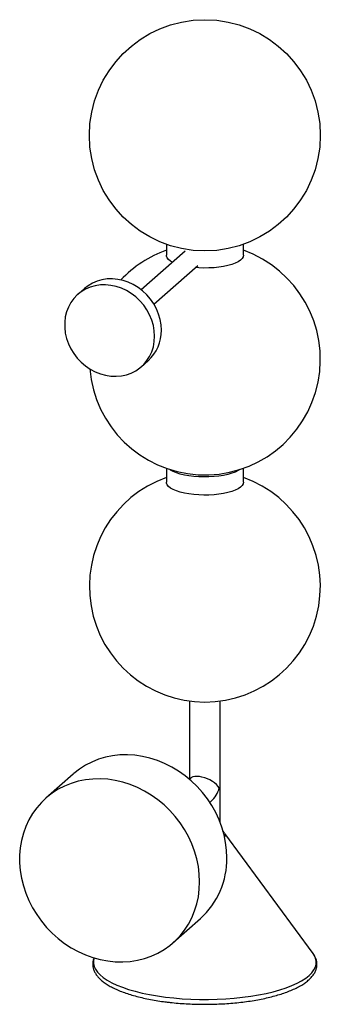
# Paper-space layout '_Dimétrica' of a CAD drawing. Header units: millimetres. Extents: x -96 to 60, y -19 to 492.
import ezdxf

# ---------------------------------------------------------------- set-up
doc = ezdxf.new("R2010")
doc.units = ezdxf.units.MM

psp = doc.layouts.new('_Dimétrica')

# ---------------------------------------------------------------- linework, layer by layer
at = {"color": 7, "linetype": 'Continuous', "lineweight": 25}
for p, q in [((-20, 375.51), (-20, 369.86)), ((20, 369.86), (20, 375.51)), ((-10.27, 372.02), (-33.07, 351.91)), ((-26.45, 344.41), (-3.65, 364.52)), ((-62.5, 352.62), (-66.03, 349.5)), ((-32.96, 312), (-29.43, 315.12)), ((-20, 259.27), (-20, 252.01)), ((20, 252.01), (20, 259.27)), ((-8, 138.53), (-8, 97.89)), ((8, 75.32), (8, 138.53)), ((-68.43, 100.6), (-82.57, 88.13)), ((-7.29, 98.52), (-8, 97.89)), ((2.58, 85.89), (3.29, 86.52)), ((56.23, 7.54), (10.34, 69.82)), ((-16.43, 13.13), (-2.28, 25.6))]:
    psp.add_line(p, q, dxfattribs=at)
at = {"color": 7, "linetype": 'Continuous', "lineweight": 25, "flags": 128}
for points in [[(-16.81, 366.25), (-17.79, 366.82), (-18.85, 367.64), (-19.57, 368.49), (-19.95, 369.38), (-20, 369.86)], [(20, 369.86), (19.84, 369.02), (19.32, 368.14), (18.46, 367.3), (17.27, 366.5), (15.77, 365.76), (13.99, 365.1), (11.96, 364.52), (9.72, 364.04), (7.3, 363.66), (4.76, 363.39), (2.13, 363.23), (-0.54, 363.2), (-3.2, 363.28), (-4.92, 363.4)], [(-26.11, 327.81), (-26.28, 330.61), (-26.77, 333.42), (-27.58, 336.2), (-28.69, 338.89), (-30.1, 341.48), (-31.78, 343.91), (-33.71, 346.15), (-35.86, 348.19), (-38.21, 349.97), (-40.71, 351.49), (-43.33, 352.71), (-46.04, 353.63), (-48.8, 354.23), (-51.57, 354.49), (-54.31, 354.42), (-56.99, 354.02), (-59.55, 353.3), (-61.98, 352.26), (-64.23, 350.91), (-66.28, 349.28), (-68.09, 347.4), (-69.63, 345.28), (-70.9, 342.95), (-71.86, 340.45), (-72.51, 337.82), (-72.84, 335.09), (-72.84, 332.3), (-72.51, 329.48), (-71.86, 326.69), (-70.9, 323.95), (-69.63, 321.3), (-68.09, 318.79), (-66.28, 316.45), (-64.23, 314.31), (-61.98, 312.39), (-59.55, 310.74), (-56.99, 309.37), (-54.31, 308.29), (-51.57, 307.54), (-48.8, 307.11), (-46.04, 307.01), (-43.33, 307.24), (-40.71, 307.8), (-38.21, 308.69), (-35.86, 309.88), (-33.71, 311.37), (-31.78, 313.13), (-30.1, 315.14), (-28.69, 317.37), (-27.58, 319.78), (-26.77, 322.35), (-26.28, 325.04), (-26.11, 327.81)], [(-22.58, 330.92), (-22.74, 333.73), (-23.23, 336.54), (-24.04, 339.32), (-25.16, 342.01), (-26.57, 344.59), (-28.25, 347.03), (-30.18, 349.27), (-32.33, 351.3), (-34.67, 353.09), (-37.17, 354.61), (-39.8, 355.83), (-42.51, 356.75), (-45.27, 357.34), (-48.04, 357.61), (-50.78, 357.54), (-53.45, 357.14), (-56.02, 356.42), (-58.45, 355.37), (-60.7, 354.03), (-62.5, 352.62)], [(18.18, 258.66), (17.27, 258.08), (15.77, 257.34), (13.99, 256.68), (11.96, 256.1), (9.72, 255.61), (7.3, 255.23), (4.76, 254.96), (2.13, 254.81), (-0.54, 254.78), (-3.2, 254.86), (-5.81, 255.06), (-8.3, 255.37), (-10.66, 255.8), (-12.82, 256.32), (-14.75, 256.94), (-16.42, 257.63), (-17.79, 258.4), (-18.18, 258.66)], [(20, 252.01), (19.84, 251.16), (19.32, 250.29), (18.46, 249.45), (17.27, 248.65), (15.77, 247.91), (13.99, 247.25), (11.96, 246.67), (9.72, 246.19), (7.3, 245.81), (4.76, 245.54), (2.13, 245.38), (-0.54, 245.35), (-3.2, 245.43), (-5.81, 245.63), (-8.3, 245.95), (-10.66, 246.37), (-12.82, 246.89), (-14.75, 247.51), (-16.42, 248.2), (-17.79, 248.97), (-18.85, 249.78), (-19.57, 250.64), (-19.95, 251.52), (-20, 252.01)], [(11.42, 57.21), (11.25, 61.17), (10.76, 65.15), (9.95, 69.12), (8.81, 73.04), (7.37, 76.89), (5.63, 80.65), (3.6, 84.28), (1.3, 87.76), (-1.26, 91.07), (-4.06, 94.19), (-7.08, 97.09), (-10.29, 99.75), (-13.69, 102.15), (-17.23, 104.27), (-20.9, 106.11), (-24.68, 107.65), (-28.52, 108.87), (-32.42, 109.78), (-36.33, 110.35), (-40.24, 110.6), (-44.12, 110.51), (-47.93, 110.09), (-51.66, 109.34), (-55.27, 108.26), (-58.74, 106.87), (-62.05, 105.17), (-65.17, 103.18), (-68.08, 100.9), (-68.43, 100.6)], [(-2.73, 44.74), (-2.89, 48.7), (-3.38, 52.68), (-4.2, 56.64), (-5.33, 60.57), (-6.77, 64.42), (-8.51, 68.17), (-10.54, 71.81), (-12.84, 75.29), (-15.4, 78.6), (-18.2, 81.72), (-21.22, 84.61), (-24.44, 87.27), (-27.83, 89.67), (-31.37, 91.8), (-35.04, 93.64), (-38.82, 95.18), (-42.67, 96.4), (-46.56, 97.31), (-50.48, 97.88), (-54.39, 98.13), (-58.26, 98.04), (-62.08, 97.62), (-65.8, 96.87), (-69.41, 95.79), (-72.88, 94.4), (-76.19, 92.7), (-79.31, 90.71), (-82.22, 88.43), (-84.9, 85.89), (-87.34, 83.1), (-89.5, 80.09), (-91.39, 76.87), (-92.98, 73.46), (-94.27, 69.89), (-95.25, 66.19), (-95.9, 62.38), (-96.23, 58.49), (-96.23, 54.54), (-95.9, 50.57), (-95.25, 46.59), (-94.27, 42.64), (-92.98, 38.75), (-91.39, 34.95), (-89.5, 31.25), (-87.34, 27.69), (-84.9, 24.29), (-82.22, 21.07), (-79.31, 18.06), (-76.19, 15.28), (-72.88, 12.75), (-69.41, 10.48), (-65.8, 8.5), (-62.08, 6.81), (-58.26, 5.43), (-54.39, 4.36), (-50.48, 3.62), (-46.56, 3.21), (-42.67, 3.13), (-38.82, 3.39), (-35.04, 3.97), (-31.37, 4.89), (-27.83, 6.12), (-24.44, 7.67), (-21.22, 9.52), (-18.2, 11.65), (-15.4, 14.06), (-12.84, 16.73), (-10.54, 19.63), (-8.51, 22.75), (-6.77, 26.07), (-5.33, 29.56), (-4.2, 33.2), (-3.38, 36.96), (-2.89, 40.81), (-2.73, 44.74)], [(7.48, 93.34), (6.88, 94.23), (6.06, 95.12), (5.07, 95.99), (3.91, 96.8), (2.64, 97.54), (1.29, 98.18), (-0.1, 98.7), (-1.49, 99.09), (-2.83, 99.33), (-4.08, 99.42), (-5.22, 99.35), (-6.19, 99.12), (-6.98, 98.75), (-7.29, 98.52)]]:
    psp.add_lwpolyline(points, dxfattribs=at)
at = {"color": 8, "linetype": 'Continuous', "lineweight": 25, "flags": 128}
for points in [[(-57.5, 5.19), (-57.83, 3.85), (-57.87, 2.34), (-57.55, 0.82), (-56.87, -0.67), (-55.85, -2.15), (-54.48, -3.6), (-52.77, -5), (-50.74, -6.36), (-48.39, -7.65), (-45.75, -8.89), (-42.83, -10.05), (-39.64, -11.13), (-36.2, -12.12), (-32.55, -13.02), (-28.69, -13.82), (-24.66, -14.52), (-20.47, -15.11)], [(-20.47, -15.11), (-16.16, -15.59), (-11.75, -15.96), (-7.26, -16.21), (-2.73, -16.34), (1.81, -16.35), (6.35, -16.24), (10.84, -16.02), (15.27, -15.68), (19.61, -15.22), (23.82, -14.65), (27.89, -13.97), (31.78, -13.19), (35.48, -12.31), (38.96, -11.34), (42.2, -10.27), (45.18, -9.13), (47.88, -7.91), (50.29, -6.62), (52.38, -5.28), (54.16, -3.88), (55.6, -2.45), (56.69, -0.98), (57.44, 0.52), (57.83, 2.03), (57.87, 3.54), (57.55, 5.06), (56.87, 6.55), (56.23, 7.54)]]:
    psp.add_lwpolyline(points, dxfattribs=at)
at = {"color": 7, "linetype": 'Continuous', "lineweight": 25}
psp.add_circle((0, 432.08), 60, dxfattribs=at)
for centre, radius, start, end in [((0, 315.84), 60, 184.7352, 70.5288), ((0, 315.84), 60, 109.4712, 136.6485), ((-43.49, 330.6), 20.92, 312.2553, 0.8804), ((0, 197.99), 60, 109.4712, 70.5288), ((-6.3, 97.11), 14.29, 312.1645, 344.6905), ((-30.19, 56.47), 41.62, 312.1189, 1.0168)]:
    psp.add_arc(centre, radius, start, end, dxfattribs=at)
at = {"color": 8, "linetype": 'Continuous', "lineweight": 25}
psp.add_arc((9.22, 68.97), 1.41, 314.8127, 37.1906, dxfattribs=at)
at = {"color": 7, "linetype": 'Continuous', "lineweight": 25}
for points, knots in [([(10.27, 69.88), (10.02, 70.24), (9.72, 70.66), (9.35, 71.02), (9.3, 71.08)], [0, 0, 0, 0, 0.8493805, 1, 1, 1, 1]), ([(-57.5, 5.27), (-57.57, 5.14), (-57.9, 4.48), (-58.17, 3.24), (-58.29, 1.58), (-58.06, -0.04), (-57.54, -1.62), (-56.71, -3.15), (-55.58, -4.65), (-54.13, -6.11), (-52.38, -7.53), (-50.32, -8.9), (-47.98, -10.19), (-45.39, -11.4), (-42.56, -12.53), (-39.51, -13.58), (-36.25, -14.55), (-32.8, -15.42), (-29.18, -16.2), (-25.4, -16.89), (-22.36, -17.35), (-20.58, -17.58), (-20.13, -17.63)], [0, 0, 0, 0, 0.012575, 0.064542, 0.114616, 0.163796, 0.213054, 0.263424, 0.315637, 0.369759, 0.42526, 0.481424, 0.537687, 0.59378, 0.649651, 0.705313, 0.760793, 0.816125, 0.871339, 0.926457, 0.981501, 1, 1, 1, 1]), ([(-20.13, -17.63), (-19.43, -17.72), (-17.39, -17.97), (-13.93, -18.3), (-9.75, -18.6), (-5.52, -18.79), (-1.26, -18.87), (3, -18.85), (7.25, -18.72), (11.46, -18.49), (15.61, -18.15), (19.67, -17.71), (23.63, -17.17), (27.47, -16.53), (31.15, -15.79), (34.68, -14.96), (38.02, -14.04), (41.15, -13.04), (44.08, -11.95), (46.77, -10.78), (49.23, -9.53), (51.42, -8.2), (53.35, -6.79), (54.99, -5.29), (56.32, -3.72), (57.32, -2.09), (57.97, -0.42), (58.27, 1.25), (58.23, 2.89), (57.88, 4.5), (57.2, 6.05), (56.62, 7.08), (56.2, 7.57), (56.19, 7.59)], [0, 0, 0, 0, 0.017981, 0.052171, 0.086347, 0.120509, 0.154662, 0.188811, 0.222961, 0.257116, 0.291281, 0.325461, 0.359664, 0.393895, 0.428165, 0.462482, 0.49686, 0.531314, 0.565862, 0.600527, 0.635332, 0.670295, 0.705412, 0.740613, 0.775601, 0.809911, 0.843034, 0.874817, 0.905649, 0.936226, 0.967102, 0.998912, 1, 1, 1, 1])]:
    psp.add_open_spline(points, degree=3, knots=knots, dxfattribs=at)

doc.saveas('drawing.dxf')
